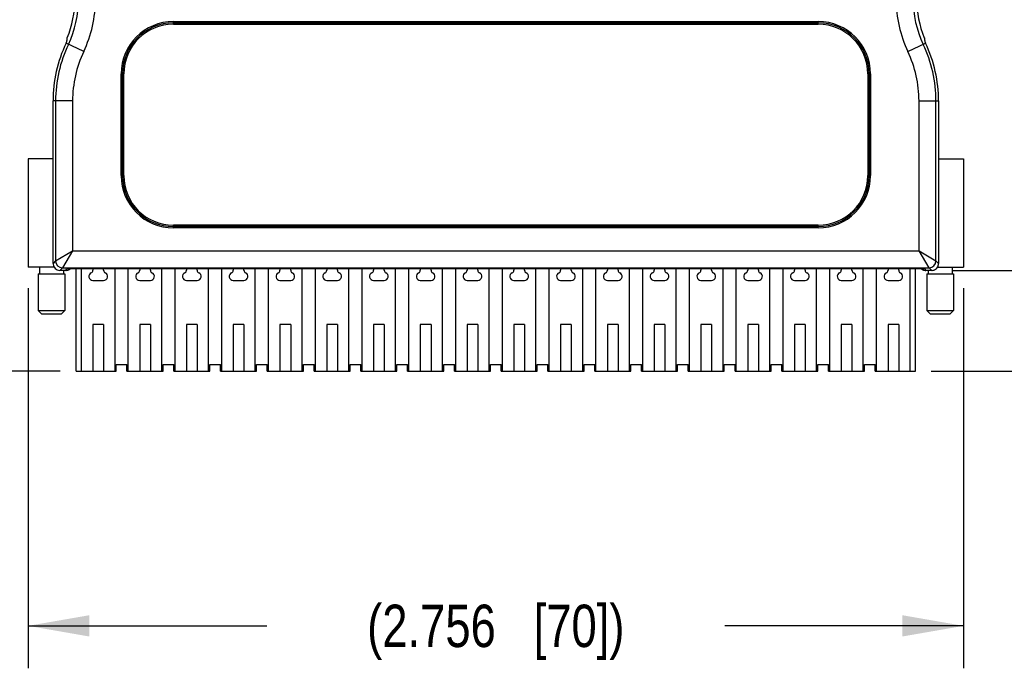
# Model space of a CAD drawing. Header units: inches. Extents: x 0 to 22, y 0 to 17.
# Tile 11 of 53: x 4.2 to 7.1, y 9.3 to 11.2. Entities that reach past the tile are written whole.
import ezdxf

# ---------------------------------------------------------------- set-up
doc = ezdxf.new("R2010")
doc.units = ezdxf.units.IN
doc.header["$LTSCALE"] = 1.21
doc.header["$MEASUREMENT"] = 0
doc.layers.get('0').update_dxf_attribs({"linetype": 'CONTINUOUS'})
doc.layers.add('02___PRT_ALL_AXES', color=7, linetype='CONTINUOUS')
doc.layers.add('DIMENSIONS', color=7, linetype='CONTINUOUS')
doc.styles.get("Standard").update_dxf_attribs({"font": 'txt', "width": 0.8})
doc.dimstyles.new('DIMSTYLE_1', dxfattribs={"dimtxt": 0.125, "dimasz": 0.18, "dimexe": 0.125, "dimexo": 0.0625, "dimgap": 0.0625, "dimtad": 0, "dimtih": 1, "dimtoh": 1, "dimdec": 3, "dimzin": 4, "dimdsep": 46, "dimtxsty": 'STANDARD', "dimblk": '_FILLED', "dimblk1": '_FILLED', "dimblk2": '_FILLED', "dimcen": 0.09, "dimadec": 0, "dimazin": 0, "dimtp": 0.001, "dimtm": 0.001, "dimtfac": 1, "dimtdec": 3, "dimtofl": 0, "dimtmove": 0, "dimatfit": 3, "dimldrblk": '_FILLED', "dimfxl": 1, "dimtolj": 1, "dimtzin": 4, "dimarcsym": 0})

# ---------------------------------------------------------------- blocks, each defined once
blk = doc.blocks.new('_FILLED')
at = {"color": 0, "linetype": 'BYBLOCK'}
blk.add_solid([(0, 0), (-1, 0.174), (-1, -0.174)], dxfattribs=at)
blk = doc.blocks.new('*D3')
at = {"layer": 'DIMENSIONS', "color": 2, "linetype": 'CONTINUOUS'}
for p, q in [((5.5432, 12.4014), (3.3249, 12.4014)), ((3.4499, 12.4014), (3.4499, 11.4282)), ((3.4499, 10.205), (3.4499, 11.1782)), ((4.2948, 10.205), (3.3249, 10.205))]:
    blk.add_line(p, q, dxfattribs=at)
at = {"layer": 'DIMENSIONS', "color": 2, "linetype": 'CONTINUOUS', "xscale": 0.18, "yscale": 0.18, "zscale": 0.18}
for p, rotation in [((3.4499, 12.4014), 90), ((3.4499, 10.205), 270)]:
    blk.add_blockref('_FILLED', p, dxfattribs=dict(at, rotation=rotation))
at = {"layer": 'DIMENSIONS', "color": 2, "linetype": 'CONTINUOUS', "insert": (3.4499, 11.3657), "char_height": 0.125, "width": 1.525, "attachment_point": 2, "line_spacing_factor": 0.9}
blk.add_mtext('(2.196{\\Ftxt.shx;\\W1.000000;\\H0.125000; }[55.79])', dxfattribs=at)
blk = doc.blocks.new('*D4')
at = {"layer": 'DIMENSIONS', "color": 2, "linetype": 'CONTINUOUS'}
for p, q in [((4.1999, 10.4495), (4.1999, 9.33)), ((6.9558, 10.4495), (6.9558, 9.33)), ((4.1999, 9.455), (4.9028, 9.455)), ((6.9558, 9.455), (6.2528, 9.455))]:
    blk.add_line(p, q, dxfattribs=at)
at = {"layer": 'DIMENSIONS', "color": 2, "linetype": 'CONTINUOUS', "xscale": 0.18, "yscale": 0.18, "zscale": 0.18, "rotation": 180}
blk.add_blockref('_FILLED', (4.1999, 9.455), dxfattribs=at)
at = {"layer": 'DIMENSIONS', "color": 2, "linetype": 'CONTINUOUS', "xscale": 0.18, "yscale": 0.18, "zscale": 0.18}
blk.add_blockref('_FILLED', (6.9558, 9.455), dxfattribs=at)
at = {"layer": 'DIMENSIONS', "color": 2, "linetype": 'CONTINUOUS', "insert": (5.5778, 9.5175), "char_height": 0.125, "width": 1.225, "attachment_point": 2, "line_spacing_factor": 0.9}
blk.add_mtext('(2.756{\\Ftxt.shx;\\W1.000000;\\H0.125000; }[70])', dxfattribs=at)
blk = doc.blocks.new('*D7')
at = {"layer": 'DIMENSIONS', "color": 2, "linetype": 'CONTINUOUS'}
for p, q in [((7.7058, 10.5023), (7.7058, 10.8623)), ((6.9249, 10.5023), (7.8308, 10.5023)), ((6.8609, 10.205), (7.8308, 10.205)), ((7.7058, 10.205), (7.7058, 9.9055)), ((7.7058, 9.9055), (7.8233, 9.9055))]:
    blk.add_line(p, q, dxfattribs=at)
at = {"layer": 'DIMENSIONS', "color": 2, "linetype": 'CONTINUOUS', "xscale": 0.18, "yscale": 0.18, "zscale": 0.18}
for p, rotation in [((7.7058, 10.5023), 270), ((7.7058, 10.205), 90)]:
    blk.add_blockref('_FILLED', p, dxfattribs=dict(at, rotation=rotation))
at = {"layer": 'DIMENSIONS', "color": 2, "linetype": 'CONTINUOUS', "insert": (7.8858, 9.968), "char_height": 0.125, "width": 1.125, "attachment_point": 1, "line_spacing_factor": 0.9}
blk.add_mtext('.297{\\Ftxt.shx;\\W1.000000;\\H0.125000; }[7.55]', dxfattribs=at)
blk = doc.blocks.new('*D8')
at = {"layer": 'DIMENSIONS', "color": 2, "linetype": 'CONTINUOUS'}
for p, q in [((6.7804, 12.4014), (8.5808, 12.4014)), ((8.4558, 12.4014), (8.4558, 11.5769)), ((8.4558, 10.5023), (8.4558, 11.3269)), ((6.9249, 10.5023), (8.5808, 10.5023))]:
    blk.add_line(p, q, dxfattribs=at)
at = {"layer": 'DIMENSIONS', "color": 2, "linetype": 'CONTINUOUS', "xscale": 0.18, "yscale": 0.18, "zscale": 0.18}
for p, rotation in [((8.4558, 12.4014), 90), ((8.4558, 10.5023), 270)]:
    blk.add_blockref('_FILLED', p, dxfattribs=dict(at, rotation=rotation))
at = {"layer": 'DIMENSIONS', "color": 2, "linetype": 'CONTINUOUS', "insert": (8.4558, 11.5144), "char_height": 0.125, "width": 1.525, "attachment_point": 2, "line_spacing_factor": 0.9}
blk.add_mtext('(1.899{\\Ftxt.shx;\\W1.000000;\\H0.125000; }[48.24])', dxfattribs=at)

msp = doc.modelspace()

# ---------------------------------------------------------------- linework, layer by layer
at = {"color": 7, "linetype": 'CONTINUOUS'}
for p, q in [((4.6278, 11.2274), (4.6278, 11.2354)), ((4.6278, 11.2354), (6.5278, 11.2354)), ((4.6278, 11.2314), (6.5278, 11.2314)), ((4.6278, 11.2274), (6.5278, 11.2274)), ((6.5278, 11.2274), (6.5278, 11.2354)), ((4.3116, 11.1715), (4.3139, 11.1764)), ((4.3636, 11.1468), (4.3116, 11.1715)), ((6.792, 11.1468), (6.8441, 11.1715)), ((6.8418, 11.1764), (6.8441, 11.1715)), ((4.4738, 10.7814), (4.4738, 11.0814)), ((4.4818, 11.0814), (4.4738, 11.0814)), ((4.4778, 10.7814), (4.4778, 11.0814)), ((4.4818, 10.7814), (4.4818, 11.0814)), ((6.6738, 11.0814), (6.6818, 11.0814)), ((6.6738, 11.0814), (6.6738, 10.7814)), ((6.6778, 11.0814), (6.6778, 10.7814)), ((6.6818, 11.0814), (6.6818, 10.7814)), ((4.2733, 10.5223), (4.2733, 11.0014)), ((4.3309, 11.0014), (4.2733, 11.0014)), ((4.2809, 11.0014), (4.2809, 10.53)), ((4.3309, 11.0014), (4.3309, 10.5599)), ((6.8248, 11.0014), (6.8823, 11.0014)), ((6.8248, 10.5599), (6.8248, 11.0014)), ((6.8747, 10.53), (6.8747, 11.0014)), ((6.8823, 11.0014), (6.8823, 10.5223)), ((4.1999, 10.8309), (4.1999, 10.512)), ((4.2733, 10.8309), (4.1999, 10.8309)), ((6.8824, 10.8309), (6.9558, 10.8309)), ((6.9558, 10.8309), (6.9558, 10.512)), ((4.4738, 10.7814), (4.4818, 10.7814)), ((6.6818, 10.7814), (6.6738, 10.7814)), ((4.6278, 10.6274), (4.6278, 10.6354)), ((6.5278, 10.6354), (4.6278, 10.6354)), ((6.5278, 10.6314), (4.6278, 10.6314)), ((6.5278, 10.6274), (4.6278, 10.6274)), ((6.5278, 10.6274), (6.5278, 10.6354)), ((4.2809, 10.53), (4.3309, 10.5599)), ((4.3309, 10.5599), (4.3009, 10.51)), ((4.3309, 10.5599), (6.8248, 10.5599)), ((6.8248, 10.5599), (6.8747, 10.53)), ((6.8547, 10.51), (6.8248, 10.5599)), ((4.2764, 10.512), (4.1999, 10.512)), ((4.2809, 10.53), (4.2733, 10.5223)), ((4.2733, 10.5223), (4.2733, 10.5223)), ((4.3009, 10.51), (4.2933, 10.5024)), ((4.2933, 10.5024), (4.2933, 10.5023)), ((4.3107, 10.5023), (4.2933, 10.5023)), ((4.3009, 10.51), (6.8547, 10.51)), ((4.3107, 10.5024), (4.3131, 10.5071)), ((4.3107, 10.5023), (4.3107, 10.5024)), ((4.3138, 10.5071), (4.3131, 10.5071)), ((6.8426, 10.5071), (4.3131, 10.5071)), ((4.3416, 10.205), (4.3416, 10.5071)), ((4.3573, 10.205), (4.3573, 10.5071)), ((4.3908, 10.5071), (4.3908, 10.5025)), ((4.4223, 10.5025), (4.4223, 10.5071)), ((4.4559, 10.205), (4.4559, 10.5071)), ((4.4951, 10.205), (4.4951, 10.5071)), ((4.5286, 10.5071), (4.5286, 10.5025)), ((4.5601, 10.5025), (4.5601, 10.5071)), ((4.5937, 10.205), (4.5937, 10.5071)), ((4.6329, 10.205), (4.6329, 10.5071)), ((4.6664, 10.5071), (4.6664, 10.5025)), ((4.6979, 10.5025), (4.6979, 10.5071)), ((4.7315, 10.205), (4.7315, 10.5071)), ((4.7707, 10.205), (4.7707, 10.5071)), ((4.8042, 10.5071), (4.8042, 10.5025)), ((4.8357, 10.5025), (4.8357, 10.5071)), ((4.8693, 10.205), (4.8693, 10.5071)), ((4.9085, 10.205), (4.9085, 10.5071)), ((4.942, 10.5071), (4.942, 10.5025)), ((4.9735, 10.5025), (4.9735, 10.5071)), ((5.0071, 10.205), (5.0071, 10.5071)), ((5.0463, 10.205), (5.0463, 10.5071)), ((5.0798, 10.5071), (5.0798, 10.5025)), ((5.1113, 10.5025), (5.1113, 10.5071)), ((5.1448, 10.205), (5.1448, 10.5071)), ((5.1841, 10.205), (5.1841, 10.5071)), ((5.2176, 10.5071), (5.2176, 10.5025)), ((5.2491, 10.5025), (5.2491, 10.5071)), ((5.2826, 10.205), (5.2826, 10.5071)), ((5.3219, 10.205), (5.3219, 10.5071)), ((5.3554, 10.5071), (5.3554, 10.5025)), ((5.3869, 10.5025), (5.3869, 10.5071)), ((5.4204, 10.205), (5.4204, 10.5071)), ((5.4596, 10.205), (5.4596, 10.5071)), ((5.4932, 10.5071), (5.4932, 10.5025)), ((5.5247, 10.5025), (5.5247, 10.5071)), ((5.5582, 10.205), (5.5582, 10.5071)), ((5.5974, 10.205), (5.5974, 10.5071)), ((5.631, 10.5071), (5.631, 10.5025)), ((5.6625, 10.5025), (5.6625, 10.5071)), ((5.696, 10.205), (5.696, 10.5071)), ((5.7352, 10.205), (5.7352, 10.5071)), ((5.7688, 10.5071), (5.7688, 10.5025)), ((5.8003, 10.5025), (5.8003, 10.5071)), ((5.8338, 10.205), (5.8338, 10.5071)), ((5.873, 10.205), (5.873, 10.5071)), ((5.9066, 10.5071), (5.9066, 10.5025)), ((5.9381, 10.5025), (5.9381, 10.5071)), ((5.9716, 10.205), (5.9716, 10.5071)), ((6.0108, 10.205), (6.0108, 10.5071)), ((6.0444, 10.5071), (6.0444, 10.5025)), ((6.0759, 10.5025), (6.0759, 10.5071)), ((6.1094, 10.205), (6.1094, 10.5071)), ((6.1486, 10.205), (6.1486, 10.5071)), ((6.1822, 10.5071), (6.1822, 10.5025)), ((6.2137, 10.5025), (6.2137, 10.5071)), ((6.2472, 10.205), (6.2472, 10.5071)), ((6.2864, 10.205), (6.2864, 10.5071)), ((6.32, 10.5071), (6.32, 10.5025)), ((6.3515, 10.5025), (6.3515, 10.5071)), ((6.385, 10.205), (6.385, 10.5071)), ((6.4242, 10.205), (6.4242, 10.5071)), ((6.4578, 10.5071), (6.4578, 10.5025)), ((6.4893, 10.5025), (6.4893, 10.5071)), ((6.5228, 10.205), (6.5228, 10.5071)), ((6.562, 10.205), (6.562, 10.5071)), ((6.5956, 10.5071), (6.5956, 10.5025)), ((6.6271, 10.5025), (6.6271, 10.5071)), ((6.6606, 10.205), (6.6606, 10.5071)), ((6.6998, 10.205), (6.6998, 10.5071)), ((6.7334, 10.5071), (6.7334, 10.5025)), ((6.7648, 10.5025), (6.7648, 10.5071)), ((6.7984, 10.205), (6.7984, 10.5071)), ((6.8141, 10.205), (6.8141, 10.5071)), ((6.8419, 10.5071), (6.8426, 10.5071)), ((6.845, 10.5024), (6.8426, 10.5071)), ((6.845, 10.5024), (6.845, 10.5023)), ((6.8624, 10.5023), (6.845, 10.5023)), ((6.8624, 10.5024), (6.8547, 10.51)), ((6.8624, 10.5023), (6.8624, 10.5024)), ((6.8823, 10.5223), (6.8747, 10.53)), ((6.8793, 10.512), (6.9558, 10.512)), ((6.8823, 10.5223), (6.8824, 10.5223)), ((4.3908, 10.4727), (4.4223, 10.4727)), ((4.5286, 10.4727), (4.5601, 10.4727)), ((4.6664, 10.4727), (4.6979, 10.4727)), ((4.8042, 10.4727), (4.8357, 10.4727)), ((4.942, 10.4727), (4.9735, 10.4727)), ((5.0798, 10.4727), (5.1113, 10.4727)), ((5.2176, 10.4727), (5.2491, 10.4727)), ((5.3554, 10.4727), (5.3869, 10.4727)), ((5.4932, 10.4727), (5.5247, 10.4727)), ((5.631, 10.4727), (5.6625, 10.4727)), ((5.7688, 10.4727), (5.8003, 10.4727)), ((5.9066, 10.4727), (5.9381, 10.4727)), ((6.0444, 10.4727), (6.0759, 10.4727)), ((6.1822, 10.4727), (6.2137, 10.4727)), ((6.32, 10.4727), (6.3515, 10.4727)), ((6.4578, 10.4727), (6.4893, 10.4727)), ((6.5956, 10.4727), (6.6271, 10.4727)), ((6.7334, 10.4727), (6.7648, 10.4727)), ((4.3908, 10.3427), (4.3908, 10.205)), ((4.4223, 10.3427), (4.3908, 10.3427)), ((4.4223, 10.3427), (4.4223, 10.205)), ((4.5286, 10.3427), (4.5286, 10.205)), ((4.5601, 10.3427), (4.5286, 10.3427)), ((4.5601, 10.3427), (4.5601, 10.205)), ((4.6979, 10.3427), (4.6664, 10.3427)), ((4.6664, 10.3427), (4.6664, 10.205)), ((4.6979, 10.3427), (4.6979, 10.205)), ((4.8357, 10.3427), (4.8042, 10.3427)), ((4.8042, 10.3427), (4.8042, 10.205)), ((4.8357, 10.3427), (4.8357, 10.205)), ((4.9735, 10.3427), (4.942, 10.3427)), ((4.942, 10.3427), (4.942, 10.205)), ((4.9735, 10.3427), (4.9735, 10.205)), ((5.1113, 10.3427), (5.0798, 10.3427)), ((5.0798, 10.3427), (5.0798, 10.205)), ((5.1113, 10.3427), (5.1113, 10.205)), ((5.2491, 10.3427), (5.2176, 10.3427)), ((5.2176, 10.3427), (5.2176, 10.205)), ((5.2491, 10.3427), (5.2491, 10.205)), ((5.3869, 10.3427), (5.3554, 10.3427)), ((5.3554, 10.3427), (5.3554, 10.205)), ((5.3869, 10.3427), (5.3869, 10.205)), ((5.5247, 10.3427), (5.4932, 10.3427)), ((5.4932, 10.3427), (5.4932, 10.205)), ((5.5247, 10.3427), (5.5247, 10.205)), ((5.6625, 10.3427), (5.631, 10.3427)), ((5.631, 10.3427), (5.631, 10.205)), ((5.6625, 10.3427), (5.6625, 10.205)), ((5.8003, 10.3427), (5.7688, 10.3427)), ((5.7688, 10.3427), (5.7688, 10.205)), ((5.8003, 10.3427), (5.8003, 10.205)), ((5.9381, 10.3427), (5.9066, 10.3427)), ((5.9066, 10.3427), (5.9066, 10.205)), ((5.9381, 10.3427), (5.9381, 10.205)), ((6.0759, 10.3427), (6.0444, 10.3427)), ((6.0444, 10.3427), (6.0444, 10.205)), ((6.0759, 10.3427), (6.0759, 10.205)), ((6.2137, 10.3427), (6.1822, 10.3427)), ((6.1822, 10.3427), (6.1822, 10.205)), ((6.2137, 10.3427), (6.2137, 10.205)), ((6.3515, 10.3427), (6.32, 10.3427)), ((6.32, 10.3427), (6.32, 10.205)), ((6.3515, 10.3427), (6.3515, 10.205)), ((6.4893, 10.3427), (6.4578, 10.3427)), ((6.4578, 10.3427), (6.4578, 10.205)), ((6.4893, 10.3427), (6.4893, 10.205)), ((6.6271, 10.3427), (6.5956, 10.3427)), ((6.5956, 10.3427), (6.5956, 10.205)), ((6.6271, 10.3427), (6.6271, 10.205)), ((6.7648, 10.3427), (6.7334, 10.3427)), ((6.7334, 10.3427), (6.7334, 10.205)), ((6.7648, 10.3427), (6.7648, 10.205)), ((4.4597, 10.205), (4.4597, 10.2246)), ((4.4597, 10.2246), (4.4912, 10.2246)), ((4.4912, 10.205), (4.4912, 10.2246)), ((4.5975, 10.2246), (4.629, 10.2246)), ((4.5975, 10.205), (4.5975, 10.2246)), ((4.629, 10.205), (4.629, 10.2246)), ((4.7353, 10.2246), (4.7668, 10.2246)), ((4.7353, 10.205), (4.7353, 10.2246)), ((4.7668, 10.205), (4.7668, 10.2246)), ((4.8731, 10.2246), (4.9046, 10.2246)), ((4.8731, 10.205), (4.8731, 10.2246)), ((4.9046, 10.205), (4.9046, 10.2246)), ((5.0109, 10.2246), (5.0424, 10.2246)), ((5.0109, 10.205), (5.0109, 10.2246)), ((5.0424, 10.205), (5.0424, 10.2246)), ((5.1487, 10.2246), (5.1802, 10.2246)), ((5.1487, 10.205), (5.1487, 10.2246)), ((5.1802, 10.205), (5.1802, 10.2246)), ((5.2865, 10.2246), (5.318, 10.2246)), ((5.2865, 10.205), (5.2865, 10.2246)), ((5.318, 10.205), (5.318, 10.2246)), ((5.4243, 10.2246), (5.4558, 10.2246)), ((5.4243, 10.205), (5.4243, 10.2246)), ((5.4558, 10.205), (5.4558, 10.2246)), ((5.5621, 10.2246), (5.5936, 10.2246)), ((5.5621, 10.205), (5.5621, 10.2246)), ((5.5936, 10.205), (5.5936, 10.2246)), ((5.6999, 10.2246), (5.7314, 10.2246)), ((5.6999, 10.205), (5.6999, 10.2246)), ((5.7314, 10.205), (5.7314, 10.2246)), ((5.8377, 10.2246), (5.8692, 10.2246)), ((5.8377, 10.205), (5.8377, 10.2246)), ((5.8692, 10.205), (5.8692, 10.2246)), ((5.9755, 10.2246), (6.007, 10.2246)), ((5.9755, 10.205), (5.9755, 10.2246)), ((6.007, 10.205), (6.007, 10.2246)), ((6.1133, 10.2246), (6.1448, 10.2246)), ((6.1133, 10.205), (6.1133, 10.2246)), ((6.1448, 10.205), (6.1448, 10.2246)), ((6.2511, 10.2246), (6.2826, 10.2246)), ((6.2511, 10.205), (6.2511, 10.2246)), ((6.2826, 10.205), (6.2826, 10.2246)), ((6.3889, 10.2246), (6.4204, 10.2246)), ((6.3889, 10.205), (6.3889, 10.2246)), ((6.4204, 10.205), (6.4204, 10.2246)), ((6.5267, 10.2246), (6.5582, 10.2246)), ((6.5267, 10.205), (6.5267, 10.2246)), ((6.5582, 10.205), (6.5582, 10.2246)), ((6.6645, 10.2246), (6.6959, 10.2246)), ((6.6645, 10.205), (6.6645, 10.2246)), ((6.6959, 10.205), (6.6959, 10.2246)), ((4.3416, 10.205), (4.4597, 10.205)), ((4.4912, 10.205), (4.5975, 10.205)), ((4.629, 10.205), (4.7353, 10.205)), ((4.7668, 10.205), (4.8731, 10.205)), ((4.9046, 10.205), (5.0109, 10.205)), ((5.0424, 10.205), (5.1487, 10.205)), ((5.1802, 10.205), (5.2865, 10.205)), ((5.318, 10.205), (5.4243, 10.205)), ((5.4558, 10.205), (5.5621, 10.205)), ((5.5936, 10.205), (5.6999, 10.205)), ((5.7314, 10.205), (5.8377, 10.205)), ((5.8692, 10.205), (5.9755, 10.205)), ((6.007, 10.205), (6.1133, 10.205)), ((6.1448, 10.205), (6.2511, 10.205)), ((6.2826, 10.205), (6.3889, 10.205)), ((6.4204, 10.205), (6.5267, 10.205)), ((6.5582, 10.205), (6.6645, 10.205)), ((6.6959, 10.205), (6.8141, 10.205))]:
    msp.add_line(p, q, dxfattribs=at)
for centre, radius, start, end in [((4.0378, 11.3013), 0.3, 337.6684, 360), ((4.0378, 11.3013), 0.3106, 334.6316, 360), ((4.0378, 11.3013), 0.3606, 334.6316, 360), ((7.1178, 11.3013), 0.3606, 180, 205.3684), ((7.1178, 11.3013), 0.3106, 180, 205.3684), ((7.1178, 11.3013), 0.3, 180, 202.3316), ((4.6278, 11.0814), 0.154, 90, 180), ((4.6278, 11.0814), 0.15, 90, 180), ((4.6278, 11.0814), 0.146, 90, 180), ((6.5278, 11.0814), 0.154, 0, 90), ((6.5278, 11.0814), 0.15, 0, 90), ((6.5278, 11.0814), 0.146, 0, 90), ((4.6703, 11.0014), 0.397, 154.6316, 180), ((4.0378, 11.3013), 0.303, 334.6316, 335.6338), ((3.3675, 11.3105), 0.9558, 351.9332, 352.5995), ((7.7914, 11.3109), 0.959, 187.4016, 188.0657), ((7.1178, 11.3013), 0.303, 204.3662, 205.3684), ((6.4853, 11.0014), 0.397, 0, 25.3684), ((4.6703, 11.0014), 0.3894, 154.6316, 180), ((4.6703, 11.0014), 0.3394, 154.6316, 180), ((6.4853, 11.0014), 0.3394, 0, 25.3684), ((6.4853, 11.0014), 0.3894, 0, 25.3684), ((4.6278, 10.7814), 0.154, 180, 270), ((4.6278, 10.7814), 0.15, 180, 270), ((4.6278, 10.7814), 0.146, 180, 270), ((6.5278, 10.7814), 0.154, 270, 360), ((6.5278, 10.7814), 0.15, 270, 360), ((6.5278, 10.7814), 0.146, 270, 360), ((4.2933, 10.5224), 0.02, 180.0835, 269.9165), ((4.2933, 10.5223), 0.02, 180.0349, 269.9651), ((4.301, 10.53), 0.02, 180.0798, 269.9165), ((4.3107, 10.5224), 0.0201, 270.0562, 288.6845), ((4.3107, 10.5224), 0.0201, 269.994, 287.9368), ((4.3107, 10.5224), 0.02, 270.0473, 279.3437), ((4.3106, 10.5225), 0.0202, 279.3257, 291.1717), ((4.3107, 10.5223), 0.02, 287.9613, 309.8676), ((4.3108, 10.5221), 0.0198, 288.7165, 290.6622), ((4.3107, 10.5222), 0.0199, 290.6657, 295.2517), ((4.3107, 10.5223), 0.02, 291.2333, 310.0013), ((4.3107, 10.5223), 0.02, 295.2514, 308.8335), ((4.383, 10.5025), 0.00787, 293.5782, 360), ((4.4302, 10.5025), 0.00787, 180, 246.4218), ((4.5208, 10.5025), 0.00787, 293.5782, 360), ((4.568, 10.5025), 0.00787, 180, 246.4218), ((4.6585, 10.5025), 0.00787, 293.5782, 360), ((4.7058, 10.5025), 0.00787, 180, 246.4218), ((4.7963, 10.5025), 0.00787, 293.5782, 360), ((4.8436, 10.5025), 0.00787, 180, 246.4218), ((4.9341, 10.5025), 0.00787, 293.5782, 360), ((4.9814, 10.5025), 0.00787, 180, 246.4218), ((5.0719, 10.5025), 0.00787, 293.5782, 360), ((5.1192, 10.5025), 0.00787, 180, 246.4218), ((5.2097, 10.5025), 0.00787, 293.5782, 360), ((5.257, 10.5025), 0.00787, 180, 246.4218), ((5.3475, 10.5025), 0.00787, 293.5782, 360), ((5.3948, 10.5025), 0.00787, 180, 246.4218), ((5.4853, 10.5025), 0.00787, 293.5782, 360), ((5.5326, 10.5025), 0.00787, 180, 246.4218), ((5.6231, 10.5025), 0.00787, 293.5782, 360), ((5.6704, 10.5025), 0.00787, 180, 246.4218), ((5.7609, 10.5025), 0.00787, 293.5782, 360), ((5.8082, 10.5025), 0.00787, 180, 246.4218), ((5.8987, 10.5025), 0.00787, 293.5782, 360), ((5.9459, 10.5025), 0.00787, 180, 246.4218), ((6.0365, 10.5025), 0.00787, 293.5782, 360), ((6.0837, 10.5025), 0.00787, 180, 246.4218), ((6.1743, 10.5025), 0.00787, 293.5782, 360), ((6.2215, 10.5025), 0.00787, 180, 246.4218), ((6.3121, 10.5025), 0.00787, 293.5782, 360), ((6.3593, 10.5025), 0.00787, 180, 246.4218), ((6.4499, 10.5025), 0.00787, 293.5782, 360), ((6.4971, 10.5025), 0.00787, 180, 246.4218), ((6.5877, 10.5025), 0.00787, 293.5782, 360), ((6.6349, 10.5025), 0.00787, 180, 246.4218), ((6.7255, 10.5025), 0.00787, 293.5782, 360), ((6.7727, 10.5025), 0.00787, 180, 246.4218), ((6.845, 10.5223), 0.02, 229.7227, 238.1871), ((6.845, 10.5223), 0.02, 230.1073, 247.3115), ((6.845, 10.5224), 0.02, 231.1589, 251.2474), ((6.8449, 10.5222), 0.0199, 238.1741, 248.782), ((6.8449, 10.5223), 0.0199, 247.2979, 251.6987), ((6.8449, 10.5221), 0.0198, 248.7902, 250.5773), ((6.845, 10.5225), 0.0202, 250.5996, 260.9314), ((6.845, 10.5224), 0.0201, 251.3141, 260.9787), ((6.845, 10.5224), 0.0201, 251.719, 264.5682), ((6.845, 10.5223), 0.02, 260.9188, 269.9546), ((6.845, 10.5225), 0.0201, 260.9608, 269.9356), ((6.845, 10.5223), 0.0199, 264.5448, 270.0241), ((6.8547, 10.53), 0.02, 270.0798, 359.9165), ((6.8624, 10.5223), 0.02, 269.9984, 0.0016), ((6.8623, 10.5222), 0.0198, 270.0752, 273.8942), ((6.8623, 10.5224), 0.0201, 273.884, 288.0885), ((6.8623, 10.5223), 0.02, 288.113, 299.0815), ((6.8623, 10.5224), 0.0201, 306.1837, 319.7041), ((6.8624, 10.5224), 0.02, 319.6935, 324.1038), ((6.8623, 10.5224), 0.02, 324.1213, 335.7187), ((6.8624, 10.5224), 0.0199, 335.7154, 342.3211), ((6.8623, 10.5224), 0.0201, 342.3453, 359.8857), ((4.3908, 10.4845), 0.0118, 113.5782, 270), ((4.4223, 10.4845), 0.0118, 270, 66.4218), ((4.5286, 10.4845), 0.0118, 113.5782, 270), ((4.5601, 10.4845), 0.0118, 270, 66.4218), ((4.6664, 10.4845), 0.0118, 113.5782, 270), ((4.6979, 10.4845), 0.0118, 270, 66.4218), ((4.8042, 10.4845), 0.0118, 113.5782, 270), ((4.8357, 10.4845), 0.0118, 270, 66.4218), ((4.942, 10.4845), 0.0118, 113.5782, 270), ((4.9735, 10.4845), 0.0118, 270, 66.4218), ((5.0798, 10.4845), 0.0118, 113.5782, 270), ((5.1113, 10.4845), 0.0118, 270, 66.4218), ((5.2176, 10.4845), 0.0118, 113.5782, 270), ((5.2491, 10.4845), 0.0118, 270, 66.4218), ((5.3554, 10.4845), 0.0118, 113.5782, 270), ((5.3869, 10.4845), 0.0118, 270, 66.4218), ((5.4932, 10.4845), 0.0118, 113.5782, 270), ((5.5247, 10.4845), 0.0118, 270, 66.4218), ((5.631, 10.4845), 0.0118, 113.5782, 270), ((5.6625, 10.4845), 0.0118, 270, 66.4218), ((5.7688, 10.4845), 0.0118, 113.5782, 270), ((5.8003, 10.4845), 0.0118, 270, 66.4218), ((5.9066, 10.4845), 0.0118, 113.5782, 270), ((5.9381, 10.4845), 0.0118, 270, 66.4218), ((6.0444, 10.4845), 0.0118, 113.5782, 270), ((6.0759, 10.4845), 0.0118, 270, 66.4218), ((6.1822, 10.4845), 0.0118, 113.5782, 270), ((6.2137, 10.4845), 0.0118, 270, 66.4218), ((6.32, 10.4845), 0.0118, 113.5782, 270), ((6.3515, 10.4845), 0.0118, 270, 66.4218), ((6.4578, 10.4845), 0.0118, 113.5782, 270), ((6.4893, 10.4845), 0.0118, 270, 66.4218), ((6.5956, 10.4845), 0.0118, 113.5782, 270), ((6.6271, 10.4845), 0.0118, 270, 66.4218), ((6.7334, 10.4845), 0.0118, 113.5782, 270), ((6.7648, 10.4845), 0.0118, 270, 66.4218)]:
    msp.add_arc(centre, radius, start, end, dxfattribs=at)
at = {"layer": '02___PRT_ALL_AXES', "color": 7, "linetype": 'CONTINUOUS'}
for p, q in [((4.2334, 10.512), (4.2334, 10.4924)), ((4.3042, 10.5023), (4.3042, 10.4924)), ((6.8515, 10.5023), (6.8515, 10.4924)), ((6.9223, 10.512), (6.9223, 10.4924)), ((4.2294, 10.4924), (4.2294, 10.3839)), ((4.2294, 10.4924), (4.3082, 10.4924)), ((4.3082, 10.4924), (4.3082, 10.3839)), ((6.8475, 10.4924), (6.9263, 10.4924)), ((6.8475, 10.4924), (6.8475, 10.3839)), ((6.9263, 10.4924), (6.9263, 10.3839)), ((4.2294, 10.3839), (4.2391, 10.3742)), ((4.2294, 10.3839), (4.3082, 10.3839)), ((4.2391, 10.3742), (4.2985, 10.3742)), ((4.3082, 10.3839), (4.2985, 10.3742)), ((6.8475, 10.3839), (6.9263, 10.3839)), ((6.8475, 10.3839), (6.8572, 10.3742)), ((6.8572, 10.3742), (6.9166, 10.3742)), ((6.9263, 10.3839), (6.9166, 10.3742))]:
    msp.add_line(p, q, dxfattribs=at)

# ---------------------------------------------------------------- dimensions: what is measured, and where the dimension line sits
at = {"layer": 'DIMENSIONS', "color": 2, "linetype": 'CONTINUOUS'}
for base, p1, p2, picture, middle in [((3.4499, 10.205), (5.6057, 12.4014), (4.3573, 10.205), '*D3', (3.4499, 11.3032)), ((8.4558, 10.5023), (6.7179, 12.4014), (6.8624, 10.5023), '*D8', (8.4558, 11.4519))]:
    dim = msp.add_linear_dim(base=base, p1=p1, p2=p2, angle=270, text='(<>)', dimstyle='DIMSTYLE_1', dxfattribs=at)
    dim.commit()
    dim.dimension.update_dxf_attribs({"geometry": picture, "text_midpoint": middle, "dimtype": 160})
dim = msp.add_linear_dim(base=(7.7058, 10.205), p1=(6.8624, 10.5023), p2=(6.7984, 10.205), angle=270, dimstyle='DIMSTYLE_1', dxfattribs=at)
dim.commit()
dim.dimension.update_dxf_attribs({"geometry": '*D7', "text_midpoint": (8.4483, 9.9055), "dimtype": 160})
dim = msp.add_linear_dim(base=(6.9558, 9.455), p1=(4.1999, 10.512), p2=(6.9558, 10.512), text='(<>)', dimstyle='DIMSTYLE_1', dxfattribs=at)
dim.commit()
dim.dimension.update_dxf_attribs({"geometry": '*D4', "text_midpoint": (5.5778, 9.455), "dimtype": 160})

doc.saveas('drawing.dxf')
